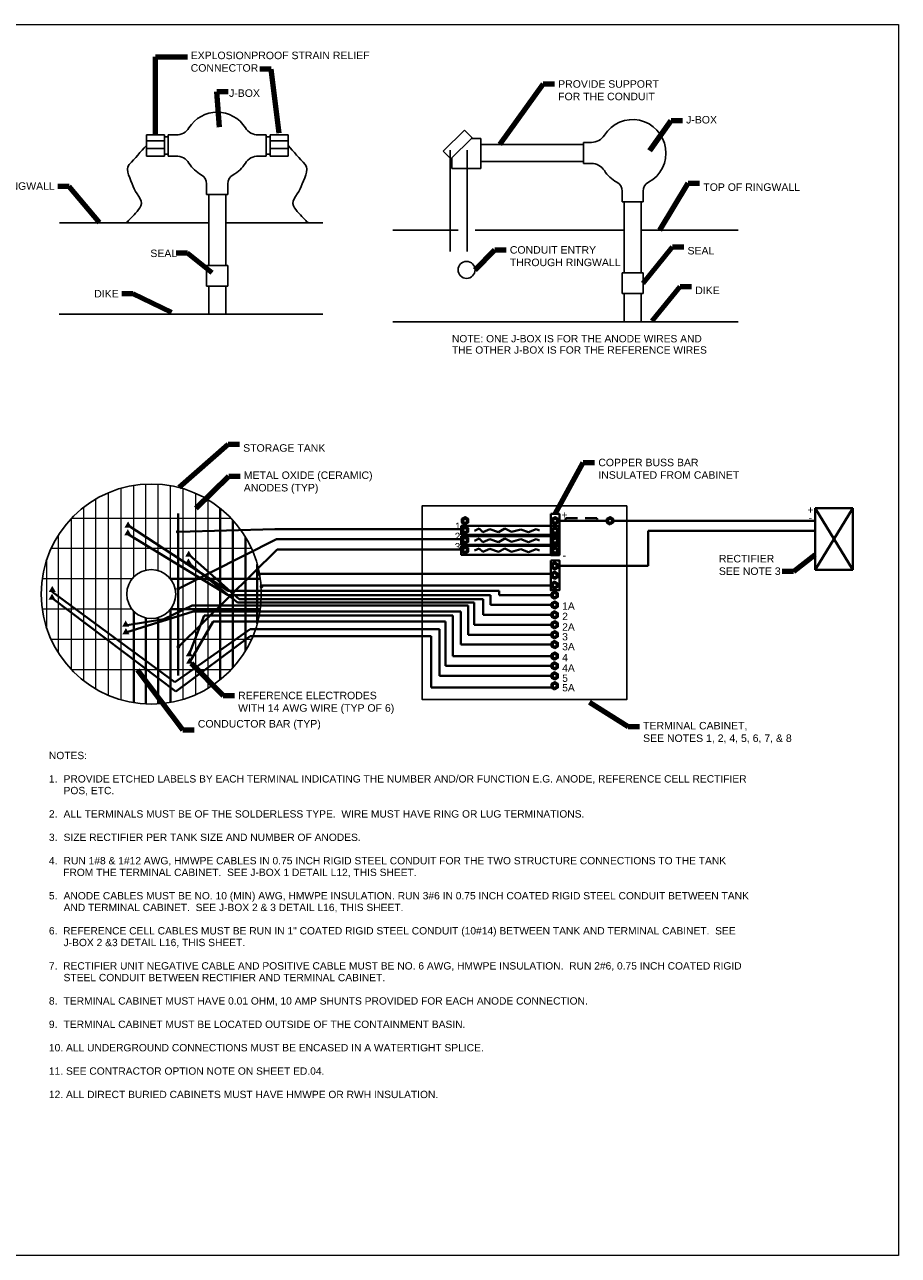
# Model space of a CAD drawing. Header units: inches. Extents: x -7468 to -7108, y 2086 to 2332.
# Tile 3 of 3: x -7283 to -7108, y 2086 to 2332. Entities that reach past the tile are written whole.
import ezdxf

# ---------------------------------------------------------------- set-up
doc = ezdxf.new("R2010")
doc.units = ezdxf.units.IN
doc.header["$MEASUREMENT"] = 0
for name, color, linetype, lineweight in [('E-CATH-ANOD', 42, 'Continuous', 40), ('E-CATH-CURR', 42, 'Continuous', 40), ('E-DETL-GRPH', 2, 'Continuous', 0), ('G-ANNO-NOTE', 4, 'Continuous', 30), ('G-ANNO-TEXT', 2, 'Continuous', 30), ('Level 42', 2, 'Continuous', 13), ('Level 46', 2, 'Continuous', 13)]:
    doc.layers.add(name, color=color, linetype=linetype, lineweight=lineweight)
doc.layers.add('G-ANNO-NPLT', color=1, linetype='Continuous', lineweight=0, plot=False)
doc.styles.add("AEC_AC_44Text-LeftTop_1_1'", font='arial.ttf', dxfattribs={"height": 1.5})
doc.styles.add('Style-ENGINEERING', font='ENGINEERING.shx')
doc.styles.add('Style-FANCY', font='FANCY.shx')
doc.dimstyles.new("AEC_AC_44_Notes_1_1'", dxfattribs={"dimtxt": 1.5, "dimasz": 2.25, "dimexe": 0.75, "dimexo": 0.75, "dimgap": 0.75, "dimtad": 1, "dimjust": 1, "dimdec": 3, "dimzin": 15, "dimdsep": 46, "dimlunit": 5, "dimtxsty": "AEC_AC_44Text-LeftTop_1_1'", "dimblk": 'NONE', "dimcen": 0.09, "dimclrd": 256, "dimclre": 256, "dimazin": 2, "dimtfac": 0.7, "dimtdec": 3, "dimtmove": 1, "dimatfit": 1, "dimfxl": 1, "dimfrac": 1, "dimtolj": 1, "dimtzin": 15, "dimlwd": 30, "dimlwe": 30, "dimarcsym": 0})

# ---------------------------------------------------------------- blocks, each defined once
blk = doc.blocks.new('_None')

msp = doc.modelspace()

# ---------------------------------------------------------------- hatches: boundary and pattern name
at = {"layer": 'E-CATH-ANOD'}
for points in [[(-7235.72596, 2222.47828, 1), (-7236.48142, 2222.47828, 1)], [(-7235.22774, 2219.98462, 1), (-7235.9832, 2219.98462, 1)]]:
    msp.add_hatch(color=256, dxfattribs=at).paths.add_polyline_path(points)
at = {"layer": 'E-CATH-CURR'}
for points in [[(-7251.9296, 2230.92435, 1), (-7252.68506, 2230.92435, 1)], [(-7251.87769, 2219.50343, 1), (-7252.63315, 2219.50343, 1)], [(-7251.8316, 2207.91451, 1), (-7252.58706, 2207.91451, 1)]]:
    msp.add_hatch(color=3, dxfattribs=at).paths.add_polyline_path(points)
at = {"layer": 'Level 46', "linetype": 'Continuous', "lineweight": 30}
for points in [[(-7262.28243, 2292.72455, 1), (-7262.74935, 2292.72455, 1)], [(-7226.61377, 2292.72455, 1), (-7226.14685, 2292.72455, 1)]]:
    msp.add_hatch(color=256, dxfattribs=at).paths.add_polyline_path(points)

# ---------------------------------------------------------------- linework, layer by layer
at = {"layer": 'E-CATH-ANOD'}
for p, q in [((-7124.98496, 2223.33514, -0.00997), (-7124.98496, 2235.63647, -0.00997)), ((-7124.98496, 2235.63647, -0.00997), (-7117.47585, 2235.63647, -0.00997)), ((-7117.47585, 2235.63647, -0.00997), (-7124.98496, 2223.33514, -0.00997)), ((-7124.98496, 2235.63647, -0.00997), (-7117.47585, 2223.33514, -0.00997)), ((-7117.47585, 2235.63647, -0.00997), (-7117.47585, 2223.33514, -0.00997)), ((-7158.37237, 2231.13266, -0.00997), (-7124.97782, 2231.13266, -0.00997)), ((-7158.37237, 2231.13266, -0.00997), (-7158.37237, 2224.09593, -0.00997)), ((-7176.376, 2224.09593, -0.00997), (-7158.37237, 2224.09593, -0.00997)), ((-7117.47585, 2223.33514, -0.00997), (-7124.98496, 2223.33514, -0.00997))]:
    msp.add_line(p, q, dxfattribs=at)
at = {"layer": 'E-CATH-ANOD', "elevation": -0.00997, "flags": 128}
for points in [[(-7177.00726, 2223.36931), (-7177.63838, 2223.73383), (-7177.63838, 2224.46249), (-7177.00726, 2224.82689), (-7176.376, 2224.46249), (-7176.376, 2223.73383), (-7177.00726, 2223.36931)], [(-7177.00726, 2221.49468), (-7177.63838, 2221.8592), (-7177.63838, 2222.58786), (-7177.00726, 2222.95226), (-7176.376, 2222.58786), (-7176.376, 2221.8592), (-7177.00726, 2221.49468)], [(-7177.00726, 2219.51409), (-7177.63838, 2219.87823), (-7177.63838, 2220.60702), (-7177.00726, 2220.97142), (-7176.376, 2220.60702), (-7176.376, 2219.87823), (-7177.00726, 2219.51409)]]:
    msp.add_lwpolyline(points, close=True, dxfattribs=at)
at = {"layer": 'E-CATH-ANOD'}
for centre in [(-7177.00719, 2224.0983, -0.00997), (-7177.00719, 2222.22366, -0.00997), (-7177.00719, 2220.2428, -0.00997)]:
    msp.add_circle(centre, 0.399, dxfattribs=at)
msp.add_3dface([(-7177.79699, 2225.1742, -0.00997), (-7176.09015, 2225.1742, -0.00997), (-7176.09015, 2219.24417, -0.00997), (-7177.79712, 2219.24417, -0.00997)], dxfattribs=at)
at = {"layer": 'E-CATH-CURR', "color": 5, "lineweight": 13}
for p, q in [((-7266.19402, 2198.23001, -0.00997), (-7266.19402, 2238.71406, -0.00997)), ((-7263.66225, 2197.33521, -0.00997), (-7263.66225, 2239.60886, -0.00997)), ((-7261.13023, 2221.881, -0.00997), (-7261.13023, 2240.17381, -0.00997)), ((-7258.71423, 2223.24321, -0.00997), (-7258.71423, 2240.42919, -0.00997)), ((-7256.21026, 2223.16187, -0.00997), (-7256.21026, 2240.4116, -0.00997)), ((-7253.78992, 2221.52693, -0.00997), (-7253.78992, 2240.12115, -0.00997)), ((-7251.25828, 2197.42688, -0.00997), (-7251.25828, 2239.51718, -0.00997)), ((-7268.68486, 2199.47747, -0.00997), (-7268.68486, 2237.4666, -0.00997)), ((-7248.72639, 2198.3649, -0.00997), (-7248.72639, 2238.57917, -0.00997)), ((-7246.23555, 2199.66209, -0.00997), (-7246.23555, 2237.28198, -0.00997)), ((-7271.09422, 2201.10373, -0.00997), (-7271.09422, 2235.84034, -0.00997)), ((-7273.58506, 2203.36226, -0.00997), (-7273.58506, 2233.5818, -0.00997)), ((-7276.15763, 2206.66005, -0.00997), (-7276.15763, 2230.28402, -0.00997)), ((-7278.50593, 2211.62133, -0.00997), (-7278.50593, 2225.32274, -0.00997))]:
    msp.add_line(p, q, dxfattribs=at)
at = {"layer": 'E-CATH-CURR', "color": 3}
for p, q in [((-7252.24067, 2234.59887, -0.00997), (-7252.24067, 2202.1681, -0.00997)), ((-7232.92238, 2231.4092, -0.00997), (-7252.22338, 2230.89818, -0.00997)), ((-7232.92238, 2231.4092, -0.00997), (-7195.6577, 2231.4092, -0.00997)), ((-7193.0705, 2231.11452, -0.00997), (-7192.13539, 2231.55457, -0.00997)), ((-7192.13539, 2231.55457, -0.00997), (-7191.39096, 2230.83771, -0.00997)), ((-7191.39096, 2230.83771, -0.00997), (-7189.96264, 2231.44456, -0.00997)), ((-7189.96264, 2231.44456, -0.00997), (-7188.22994, 2230.83949, -0.00997)), ((-7188.22994, 2230.83949, -0.00997), (-7186.96479, 2231.55457, -0.00997)), ((-7186.96479, 2231.55457, -0.00997), (-7185.67503, 2230.88489, -0.00997)), ((-7185.67503, 2230.88489, -0.00997), (-7183.80192, 2231.38955, -0.00997)), ((-7183.80192, 2231.38955, -0.00997), (-7182.26174, 2230.81198, -0.00997)), ((-7182.26174, 2230.81198, -0.00997), (-7180.72917, 2231.40943, -0.00997)), ((-7180.72917, 2231.40943, -0.00997), (-7180.08899, 2231.14202, -0.00997)), ((-7166.59876, 2233.11343, -0.00997), (-7176.30613, 2233.11343, -0.00997)), ((-7174.75573, 2233.6518, -0.00997), (-7172.46609, 2233.6518, -0.00997)), ((-7168.61992, 2233.6518, -0.00997), (-7170.9097, 2233.6518, -0.00997)), ((-7165.33654, 2233.1135, -0.00997), (-7124.99185, 2233.1135, -0.00997)), ((-7232.60758, 2229.42964, -0.00997), (-7252.25546, 2219.50325, -0.00997)), ((-7232.60758, 2229.42964, -0.00997), (-7195.6577, 2229.42964, -0.00997)), ((-7193.0705, 2229.13429, -0.00997), (-7192.13539, 2229.57434, -0.00997)), ((-7192.13539, 2229.57434, -0.00997), (-7191.39096, 2228.85748, -0.00997)), ((-7191.39096, 2228.85748, -0.00997), (-7189.96264, 2229.46433, -0.00997)), ((-7189.96264, 2229.46433, -0.00997), (-7188.22994, 2228.85926, -0.00997)), ((-7188.22994, 2228.85926, -0.00997), (-7186.96479, 2229.57434, -0.00997)), ((-7186.96479, 2229.57434, -0.00997), (-7185.67503, 2228.90466, -0.00997)), ((-7185.67503, 2228.90466, -0.00997), (-7183.80192, 2229.40932, -0.00997)), ((-7183.80192, 2229.40932, -0.00997), (-7182.26174, 2228.83175, -0.00997)), ((-7182.26174, 2228.83175, -0.00997), (-7180.72917, 2229.4292, -0.00997)), ((-7180.72917, 2229.4292, -0.00997), (-7180.08899, 2229.16179, -0.00997)), ((-7232.48059, 2227.36758, -0.00997), (-7252.20931, 2207.9144, -0.00997)), ((-7232.48059, 2227.36758, -0.00997), (-7195.60415, 2227.36758, -0.00997)), ((-7193.0705, 2227.15406, -0.00997), (-7192.13539, 2227.59411, -0.00997)), ((-7192.13539, 2227.59411, -0.00997), (-7191.39096, 2226.87725, -0.00997)), ((-7191.39096, 2226.87725, -0.00997), (-7189.96264, 2227.4841, -0.00997)), ((-7189.96264, 2227.4841, -0.00997), (-7188.22994, 2226.87902, -0.00997)), ((-7188.22994, 2226.87902, -0.00997), (-7186.96479, 2227.59411, -0.00997)), ((-7186.96479, 2227.59411, -0.00997), (-7185.67503, 2226.92443, -0.00997)), ((-7185.67503, 2226.92443, -0.00997), (-7183.80192, 2227.42909, -0.00997)), ((-7183.80192, 2227.42909, -0.00997), (-7182.26174, 2226.85152, -0.00997)), ((-7182.26174, 2226.85152, -0.00997), (-7180.72917, 2227.44897, -0.00997)), ((-7180.72917, 2227.44897, -0.00997), (-7180.08899, 2227.18156, -0.00997)), ((-7235.84022, 2221.49608, -0.00997), (-7253.76544, 2221.49608, -0.00997)), ((-7235.84022, 2215.44799, -0.00997), (-7253.76544, 2215.44799, -0.00997))]:
    msp.add_line(p, q, dxfattribs=at)
at = {"layer": 'E-CATH-CURR', "color": 5}
for p, q in [((-7243.82618, 2201.34993, -0.00997), (-7243.82618, 2235.59414, -0.00997)), ((-7262.29974, 2232.25124, -0.00997), (-7242.28719, 2219.11139, -0.00997)), ((-7241.33534, 2233.24571, -0.00997), (-7241.33534, 2203.69835, -0.00997)), ((-7242.27448, 2218.22765, -0.00997), (-7262.14461, 2230.3889, -0.00997)), ((-7238.76277, 2229.78039, -0.00997), (-7238.76277, 2207.16368, -0.00997)), ((-7250.03146, 2226.30669, -0.00997), (-7240.05975, 2217.44295, -0.00997)), ((-7250.5449, 2224.97801, -0.00997), (-7240.39214, 2216.77817, -0.00997)), ((-7236.44304, 2224.39097, -0.00997), (-7236.44304, 2212.5531, -0.00997)), ((-7242.28719, 2219.11139, -0.00997), (-7188.12576, 2219.11139, -0.00997)), ((-7188.12576, 2219.11139, -0.00997), (-7188.12576, 2218.26195, -0.00997)), ((-7277.39832, 2218.88661, -0.00997), (-7252.91217, 2200.87883, -0.00997)), ((-7277.39826, 2217.66454, -0.00997), (-7252.69058, 2198.99528, -0.00997)), ((-7189.85836, 2218.22749, -0.00997), (-7242.27451, 2218.22749, -0.00997)), ((-7240.39214, 2216.77817, -0.00997), (-7193.13731, 2216.77817, -0.00997)), ((-7240.05975, 2217.44295, -0.00997), (-7191.30916, 2217.44295, -0.00997)), ((-7193.13731, 2216.77817, -0.00997), (-7193.13731, 2212.31876, -0.00997)), ((-7191.30916, 2217.44295, -0.00997), (-7191.30916, 2214.29998, -0.00997)), ((-7189.85834, 2218.22765, -0.00997), (-7189.85834, 2216.28104, -0.00997)), ((-7177.63836, 2218.26195, -0.00997), (-7188.12576, 2218.26195, -0.00997)), ((-7262.46984, 2210.81852, -0.00997), (-7249.27144, 2214.9983, -0.00997)), ((-7261.13023, 2196.77026, -0.00997), (-7261.13023, 2215.06307, -0.00997)), ((-7255.11177, 2213.47263, -0.00997), (-7249.43909, 2216.16546, -0.00997)), ((-7253.78992, 2196.82292, -0.00997), (-7253.78992, 2215.41713, -0.00997)), ((-7247.02745, 2214.16279, -0.00997), (-7249.95243, 2206.5861, -0.00997)), ((-7194.30068, 2216.1653, -0.00997), (-7249.43911, 2216.1653, -0.00997)), ((-7249.27144, 2214.9983, -0.00997), (-7195.79643, 2214.9983, -0.00997)), ((-7197.34759, 2214.16279, -0.00997), (-7247.02745, 2214.16279, -0.00997)), ((-7197.34759, 2214.16279, -0.00997), (-7197.34759, 2206.07767, -0.00997)), ((-7195.79643, 2214.9983, -0.00997), (-7195.79643, 2208.35695, -0.00997)), ((-7194.30068, 2216.1653, -0.00997), (-7194.30068, 2210.33785, -0.00997)), ((-7177.63838, 2214.29998, -0.00997), (-7191.30916, 2214.29998, -0.00997)), ((-7177.63836, 2216.28104, -0.00997), (-7189.85834, 2216.28104, -0.00997)), ((-7262.40317, 2212.23107, -0.00997), (-7255.11177, 2213.47263, -0.00997)), ((-7258.71423, 2196.51488, -0.00997), (-7258.71423, 2213.70086, -0.00997)), ((-7256.21026, 2196.53247, -0.00997), (-7256.21026, 2213.7822, -0.00997)), ((-7249.88886, 2204.9369, -0.00997), (-7245.28649, 2213.00704, -0.00997)), ((-7245.28649, 2213.00704, -0.00997), (-7198.84334, 2213.00704, -0.00997)), ((-7198.84334, 2213.00704, -0.00997), (-7198.84334, 2204.09645, -0.00997)), ((-7177.63838, 2212.31876, -0.00997), (-7193.13731, 2212.31876, -0.00997)), ((-7252.91217, 2200.87883, -0.00997), (-7237.84381, 2211.45992, -0.00997)), ((-7252.69058, 2198.99528, -0.00997), (-7237.84381, 2210.01956, -0.00997)), ((-7237.84381, 2211.45992, -0.00997), (-7200.00671, 2211.45992, -0.00997)), ((-7237.84381, 2210.01956, -0.00997), (-7201.72406, 2210.01956, -0.00997)), ((-7201.72406, 2210.01956, -0.00997), (-7201.72406, 2199.77012, -0.00997)), ((-7200.00671, 2211.45992, -0.00997), (-7200.00671, 2202.11554, -0.00997)), ((-7177.63838, 2210.33785, -0.00997), (-7194.30068, 2210.33785, -0.00997)), ((-7177.63838, 2208.35695, -0.00997), (-7195.79643, 2208.35695, -0.00997)), ((-7177.63838, 2206.07767, -0.00997), (-7197.34759, 2206.07767, -0.00997)), ((-7177.63838, 2202.11554, -0.00997), (-7200.00671, 2202.11554, -0.00997)), ((-7177.63838, 2204.09645, -0.00997), (-7198.84334, 2204.09645, -0.00997)), ((-7177.63838, 2199.77012, -0.00997), (-7201.72406, 2199.77012, -0.00997))]:
    msp.add_line(p, q, dxfattribs=at)
at = {"layer": 'E-CATH-CURR', "color": 3, "lineweight": 13}
for p, q in [((-7241.65626, 2233.592, -0.00997), (-7273.5755, 2233.592, -0.00997)), ((-7237.59041, 2227.54417, -0.00997), (-7277.64135, 2227.54417, -0.00997)), ((-7265.00903, 2221.49608, -0.00997), (-7279.39154, 2221.49608, -0.00997)), ((-7261.46644, 2221.49608, -0.00997), (-7279.39154, 2221.49608, -0.00997)), ((-7261.46644, 2215.44799, -0.00997), (-7279.39154, 2215.44799, -0.00997)), ((-7237.59041, 2209.40015, -0.00997), (-7277.64135, 2209.40015, -0.00997)), ((-7241.65613, 2203.35219, -0.00997), (-7273.57563, 2203.35219, -0.00997))]:
    msp.add_line(p, q, dxfattribs=at)
at = {"layer": 'E-CATH-CURR'}
for p, q in [((-7177.69869, 2222.47821, -0.00997), (-7236.05901, 2222.47821, -0.00997)), ((-7177.75224, 2220.15236, -0.00997), (-7235.69334, 2220.15236, -0.00997))]:
    msp.add_line(p, q, dxfattribs=at)
at = {"layer": 'E-CATH-CURR', "color": 3, "elevation": -0.00997, "flags": 128}
for points in [[(-7194.91399, 2232.38483), (-7195.54499, 2232.74897), (-7195.54499, 2233.47776), (-7194.91399, 2233.84216), (-7194.28261, 2233.47776), (-7194.28261, 2232.74897), (-7194.91399, 2232.38483)], [(-7176.93726, 2232.38471), (-7177.56838, 2232.7491), (-7177.56838, 2233.47776), (-7176.93726, 2233.84229), (-7176.30613, 2233.47776), (-7176.30613, 2232.7491), (-7176.93726, 2232.38471)], [(-7165.96767, 2232.38445), (-7166.59879, 2232.74885), (-7166.59879, 2233.47751), (-7165.96767, 2233.84203), (-7165.33654, 2233.47751), (-7165.33654, 2232.74885), (-7165.96767, 2232.38445)], [(-7194.91399, 2230.51403), (-7195.54499, 2230.87842), (-7195.54499, 2231.60721), (-7194.91399, 2231.97161), (-7194.28261, 2231.60721), (-7194.28261, 2230.87842), (-7194.91399, 2230.51403)], [(-7176.93726, 2230.40374), (-7177.56838, 2230.76826), (-7177.56838, 2231.49692), (-7176.93726, 2231.86132), (-7176.30613, 2231.49692), (-7176.30613, 2230.76826), (-7176.93726, 2230.40374)], [(-7194.91399, 2228.53319), (-7195.54499, 2228.89758), (-7195.54499, 2229.62624), (-7194.91399, 2229.99064), (-7194.28261, 2229.62624), (-7194.28261, 2228.89758), (-7194.91399, 2228.53319)], [(-7176.93726, 2228.42315), (-7177.56838, 2228.78729), (-7177.56838, 2229.51608), (-7176.93726, 2229.88048), (-7176.30613, 2229.51608), (-7176.30613, 2228.78729), (-7176.93726, 2228.42315)], [(-7194.91399, 2226.55247), (-7195.54499, 2226.91661), (-7195.54499, 2227.64553), (-7194.91399, 2228.0098), (-7194.28261, 2227.64553), (-7194.28261, 2226.91661), (-7194.91399, 2226.55247)], [(-7176.93726, 2226.44219), (-7177.56838, 2226.80645), (-7177.56838, 2227.53524), (-7176.93726, 2227.89964), (-7176.30613, 2227.53524), (-7176.30613, 2226.80645), (-7176.93726, 2226.44219)]]:
    msp.add_lwpolyline(points, close=True, dxfattribs=at)
at = {"layer": 'E-CATH-CURR', "color": 5, "elevation": -0.00997, "flags": 128}
for points in [[(-7177.00726, 2217.53312), (-7177.63838, 2217.89739), (-7177.63838, 2218.62618), (-7177.00726, 2218.99058), (-7176.376, 2218.62618), (-7176.376, 2217.89739), (-7177.00726, 2217.53312)], [(-7177.00726, 2215.55203), (-7177.63838, 2215.91655), (-7177.63838, 2216.64521), (-7177.00726, 2217.00974), (-7176.376, 2216.64521), (-7176.376, 2215.91655), (-7177.00726, 2215.55203)], [(-7177.00726, 2213.57106), (-7177.63838, 2213.93546), (-7177.63838, 2214.6645), (-7177.00726, 2215.02877), (-7176.376, 2214.6645), (-7176.376, 2213.93546), (-7177.00726, 2213.57106)], [(-7177.00726, 2211.59009), (-7177.63838, 2211.95436), (-7177.63838, 2212.68315), (-7177.00726, 2213.04755), (-7176.376, 2212.68315), (-7176.376, 2211.95436), (-7177.00726, 2211.59009)], [(-7177.00726, 2209.609), (-7177.63838, 2209.97352), (-7177.63838, 2210.70218), (-7177.00726, 2211.06671), (-7176.376, 2210.70218), (-7176.376, 2209.97352), (-7177.00726, 2209.609)], [(-7177.00726, 2207.62803), (-7177.63838, 2207.99243), (-7177.63838, 2208.72147), (-7177.00726, 2209.08574), (-7176.376, 2208.72147), (-7176.376, 2207.99243), (-7177.00726, 2207.62803)], [(-7177.00726, 2205.34875), (-7177.63838, 2205.71315), (-7177.63838, 2206.44219), (-7177.00726, 2206.80646), (-7176.376, 2206.44219), (-7176.376, 2205.71315), (-7177.00726, 2205.34875)], [(-7177.00726, 2203.36778), (-7177.63838, 2203.73205), (-7177.63838, 2204.46084), (-7177.00726, 2204.82524), (-7176.376, 2204.46084), (-7176.376, 2203.73205), (-7177.00726, 2203.36778)], [(-7177.00726, 2201.38669), (-7177.63838, 2201.75121), (-7177.63838, 2202.47987), (-7177.00726, 2202.8444), (-7176.376, 2202.47987), (-7176.376, 2201.75121), (-7177.00726, 2201.38669)], [(-7177.00726, 2199.40572), (-7177.63838, 2199.77012), (-7177.63838, 2200.49916), (-7177.00726, 2200.86343), (-7176.376, 2200.49916), (-7176.376, 2199.77012), (-7177.00726, 2199.40572)]]:
    msp.add_lwpolyline(points, close=True, dxfattribs=at)
at = {"layer": 'E-CATH-CURR', "color": 3}
for centre in [(-7194.91384, 2231.24293, -0.00997), (-7194.91378, 2233.09171, -0.00997), (-7176.93732, 2233.11359, -0.00997), (-7176.93732, 2231.13273, -0.00997), (-7165.96773, 2233.11337, -0.00997), (-7194.91384, 2229.26207, -0.00997), (-7176.93732, 2229.15186, -0.00997), (-7194.91384, 2227.2812, -0.00997), (-7176.93732, 2227.171, -0.00997)]:
    msp.add_circle(centre, 0.399, dxfattribs=at)
at = {"layer": 'E-CATH-CURR', "color": 5}
for centre in [(-7177.00719, 2218.26194, -0.00997), (-7177.00719, 2216.28107, -0.00997), (-7177.00719, 2214.30021, -0.00997), (-7177.00719, 2212.31891, -0.00997), (-7177.00719, 2210.33804, -0.00997), (-7177.00719, 2208.35718, -0.00997), (-7177.00719, 2206.0779, -0.00997), (-7177.00719, 2204.09659, -0.00997), (-7177.00719, 2202.11573, -0.00997), (-7177.00719, 2200.13487, -0.00997)]:
    msp.add_circle(centre, 0.399, dxfattribs=at)
at = {"layer": 'E-CATH-CURR', "color": 3, "extrusion": (0, 0, -1)}
for centre, start, end in [((7174.47305, 2233.35431, 0.00997), 325.04165, 46.4797472), ((7168.90258, 2233.35431, 0.00997), 133.5202528, 214.95835)]:
    msp.add_arc(centre, 0.41047, start, end, dxfattribs=at)
at = {"layer": 'E-CATH-CURR', "color": 5}
for points in [[(-7262.30195, 2231.43241, -0.00997), (-7261.60032, 2230.21695, -0.00997), (-7263.00371, 2230.21695, -0.00997)], [(-7262.25019, 2232.98434, -0.00997), (-7261.54855, 2231.76888, -0.00997), (-7262.95195, 2231.76888, -0.00997)], [(-7250.14225, 2227.13767, -0.00997), (-7249.44062, 2225.92221, -0.00997), (-7250.84401, 2225.92221, -0.00997)], [(-7250.19402, 2225.58574, -0.00997), (-7249.49239, 2224.37028, -0.00997), (-7250.89578, 2224.37028, -0.00997)], [(-7277.39826, 2220.10207, -0.00997), (-7276.69663, 2218.88661, -0.00997), (-7278.10002, 2218.88661, -0.00997)], [(-7277.45003, 2218.55014, -0.00997), (-7276.74839, 2217.33468, -0.00997), (-7278.15179, 2217.33468, -0.00997)], [(-7262.73571, 2213.17505, -0.00997), (-7262.03407, 2211.95959, -0.00997), (-7263.43747, 2211.95959, -0.00997)], [(-7262.68828, 2211.65588, -0.00997), (-7261.98664, 2210.44043, -0.00997), (-7263.39004, 2210.44043, -0.00997)], [(-7250.03046, 2207.21111, -0.00997), (-7249.32883, 2205.99565, -0.00997), (-7250.73222, 2205.99565, -0.00997)], [(-7249.97869, 2205.74154, -0.00997), (-7249.27706, 2204.52608, -0.00997), (-7250.68045, 2204.52608, -0.00997)]]:
    msp.add_solid(points, dxfattribs=at)
at = {"layer": 'E-CATH-CURR', "color": 3}
for points in [[(-7177.79699, 2234.49509, -0.00997), (-7176.09015, 2234.49509, -0.00997), (-7176.09015, 2226.26471, -0.00997), (-7177.79699, 2226.26471, -0.00997)], [(-7195.6886, 2232.08125, -0.00997), (-7176.12904, 2232.08125, -0.00997), (-7176.12904, 2230.32274, -0.00997), (-7195.6886, 2230.32274, -0.00997)], [(-7195.6886, 2230.0677, -0.00997), (-7176.12904, 2230.0677, -0.00997), (-7176.12904, 2228.30919, -0.00997), (-7195.6886, 2228.30919, -0.00997)], [(-7195.6886, 2228.08747, -0.00997), (-7176.12904, 2228.08747, -0.00997), (-7176.12904, 2226.32896, -0.00997), (-7195.6886, 2226.32896, -0.00997)]]:
    msp.add_3dface(points, dxfattribs=at)
at = {"layer": 'E-DETL-GRPH', "lineweight": 30}
for centre, radius in [((-7257.61589, 2218.47219, -0.00997), 21.98458), ((-7257.61591, 2218.47219, -0.00997), 4.896)]:
    msp.add_circle(centre, radius, dxfattribs=at)
at = {"layer": 'G-ANNO-NPLT'}
msp.add_3dface([(-7468.35877, 2332.28385), (-7108.35877, 2332.28385), (-7108.35877, 2086.28385), (-7468.35877, 2086.28385)], dxfattribs=at)
at = {"layer": 'Level 42', "color": 5, "linetype": 'Continuous', "lineweight": 30}
msp.add_3dface([(-7162.60945, 2236.12148, -0.00997), (-7203.49681, 2236.12148, -0.00997), (-7203.49681, 2197.38873, -0.00997), (-7162.60945, 2197.38873, -0.00997)], dxfattribs=at)
at = {"layer": 'Level 46', "linetype": 'Continuous', "lineweight": 30}
for p, q in [((-7258.59365, 2306.01375, -0.00997), (-7258.59365, 2310.22411, -0.00997)), ((-7254.99993, 2310.22411, -0.00997), (-7258.59365, 2310.22411, -0.00997)), ((-7254.99993, 2306.01375, -0.00997), (-7254.99993, 2310.22411, -0.00997)), ((-7254.25125, 2306.01375, -0.00997), (-7254.25125, 2310.22411, -0.00997)), ((-7254.25125, 2310.22411, -0.00997), (-7252.67826, 2310.22411, -0.00997)), ((-7234.64495, 2310.22411, -0.00997), (-7236.21794, 2310.22411, -0.00997)), ((-7234.64495, 2306.01375, -0.00997), (-7234.64495, 2310.22411, -0.00997)), ((-7233.89627, 2306.01375, -0.00997), (-7233.89627, 2310.22411, -0.00997)), ((-7233.89627, 2310.22411, -0.00997), (-7230.30254, 2310.22411, -0.00997)), ((-7230.30254, 2306.01375, -0.00997), (-7230.30254, 2310.22411, -0.00997)), ((-7195.04989, 2311.18519, -0.00997), (-7199.27009, 2306.96499, -0.00997)), ((-7195.04989, 2311.18519, -0.00997), (-7193.5278, 2309.6631, -0.00997)), ((-7254.99993, 2309.06859, -0.00997), (-7258.59365, 2309.06859, -0.00997)), ((-7254.99993, 2307.5279, -0.00997), (-7258.59365, 2307.5279, -0.00997)), ((-7254.25125, 2309.82335, -0.00997), (-7254.99993, 2309.82335, -0.00997)), ((-7234.64495, 2309.82335, -0.00997), (-7233.89627, 2309.82335, -0.00997)), ((-7233.89627, 2309.06859, -0.00997), (-7230.30254, 2309.06859, -0.00997)), ((-7233.89627, 2307.5279, -0.00997), (-7230.30254, 2307.5279, -0.00997)), ((-7193.5278, 2309.6631, -0.00997), (-7197.748, 2305.4429, -0.00997)), ((-7191.76672, 2309.49786, -0.00997), (-7193.69304, 2309.49786, -0.00997)), ((-7191.76672, 2303.52959, -0.00997), (-7191.76672, 2309.49786, -0.00997)), ((-7191.76672, 2308.34371, -0.00997), (-7171.24717, 2308.34371, -0.00997)), ((-7171.24717, 2304.53411, -0.00997), (-7171.24717, 2308.74447, -0.00997)), ((-7171.24717, 2308.74447, -0.00997), (-7169.67418, 2308.74447, -0.00997)), ((-7254.99993, 2306.01375, -0.00997), (-7258.59365, 2306.01375, -0.00997)), ((-7254.25125, 2306.41451, -0.00997), (-7254.99993, 2306.41451, -0.00997)), ((-7254.25125, 2306.01375, -0.00997), (-7252.67826, 2306.01375, -0.00997)), ((-7234.64495, 2306.01375, -0.00997), (-7236.21794, 2306.01375, -0.00997)), ((-7234.64495, 2306.41451, -0.00997), (-7233.89627, 2306.41451, -0.00997)), ((-7233.89627, 2306.01375, -0.00997), (-7230.30254, 2306.01375, -0.00997)), ((-7199.27009, 2306.96499, -0.00997), (-7197.748, 2305.4429, -0.00997)), ((-7197.9077, 2286.94267, -0.00997), (-7197.9077, 2307.21084, -0.00997)), ((-7197.58275, 2303.52959, -0.00997), (-7197.58275, 2305.60814, -0.00997)), ((-7194.49886, 2286.94267, -0.00997), (-7194.49886, 2307.21084, -0.00997)), ((-7191.76672, 2303.52959, -0.00997), (-7197.58275, 2303.52959, -0.00997)), ((-7191.76672, 2304.93487, -0.00997), (-7171.24717, 2304.93487, -0.00997)), ((-7171.24717, 2304.53411, -0.00997), (-7169.67418, 2304.53411, -0.00997)), ((-7246.55328, 2298.31578, -0.00997), (-7246.55328, 2300.47364, -0.00997)), ((-7242.34292, 2298.31578, -0.00997), (-7242.34292, 2300.47364, -0.00997)), ((-7242.34292, 2298.31578, -0.00997), (-7246.55328, 2298.31578, -0.00997)), ((-7246.15252, 2298.31578, -0.00997), (-7246.15252, 2284.14474, -0.00997)), ((-7242.74368, 2298.31578, -0.00997), (-7242.74368, 2284.14474, -0.00997)), ((-7163.5492, 2296.83614, -0.00997), (-7163.5492, 2298.994, -0.00997)), ((-7159.33884, 2296.83614, -0.00997), (-7159.33884, 2298.994, -0.00997)), ((-7159.33884, 2296.83614, -0.00997), (-7163.5492, 2296.83614, -0.00997)), ((-7163.14844, 2296.83614, -0.00997), (-7163.14844, 2282.6651, -0.00997)), ((-7159.7396, 2296.83614, -0.00997), (-7159.7396, 2282.6651, -0.00997)), ((-7275.9247, 2292.68588, -0.00997), (-7246.15252, 2292.68588, -0.00997)), ((-7242.74368, 2292.68588, -0.00997), (-7223.33833, 2292.68588, -0.00997)), ((-7209.37011, 2291.20624, -0.00997), (-7196.32946, 2291.20624, -0.00997)), ((-7192.92062, 2291.20624, -0.00997), (-7163.14844, 2291.20624, -0.00997)), ((-7159.7396, 2291.20624, -0.00997), (-7140.33425, 2291.20624, -0.00997)), ((-7246.55328, 2280.01094, -0.00997), (-7246.55328, 2284.14474, -0.00997)), ((-7242.34292, 2284.14474, -0.00997), (-7246.55328, 2284.14474, -0.00997)), ((-7242.34292, 2280.01094, -0.00997), (-7242.34292, 2284.14474, -0.00997)), ((-7163.5492, 2278.5313, -0.00997), (-7163.5492, 2282.6651, -0.00997)), ((-7159.33884, 2282.6651, -0.00997), (-7163.5492, 2282.6651, -0.00997)), ((-7159.33884, 2278.5313, -0.00997), (-7159.33884, 2282.6651, -0.00997)), ((-7242.34292, 2280.01094, -0.00997), (-7246.55328, 2280.01094, -0.00997)), ((-7246.15252, 2280.01094, -0.00997), (-7246.15252, 2274.38105, -0.00997)), ((-7242.74368, 2280.01094, -0.00997), (-7242.74368, 2274.38105, -0.00997)), ((-7159.33884, 2278.5313, -0.00997), (-7163.5492, 2278.5313, -0.00997)), ((-7163.14844, 2278.5313, -0.00997), (-7163.14844, 2272.90141, -0.00997)), ((-7159.7396, 2278.5313, -0.00997), (-7159.7396, 2272.90141, -0.00997)), ((-7276.00479, 2274.38105, -0.00997), (-7223.33833, 2274.38105, -0.00997)), ((-7209.37011, 2272.90141, -0.00997), (-7140.33425, 2272.90141, -0.00997))]:
    msp.add_line(p, q, dxfattribs=at)
msp.add_circle((-7194.62504, 2283.26142, -0.00997), 1.70442, dxfattribs=at)
for centre, radius, start, end in [((-7244.4481, 2308.11893, -0.00997), 6.65672, 32.1120339, 147.8879661), ((-7161.44402, 2306.63929, -0.00997), 6.65672, 298.4659978, 147.8879661), ((-7236.21794, 2313.28411, -0.00997), 3.06, 212.1120339, 270), ((-7252.67826, 2302.95375, -0.00997), 3.06, 32.1120339, 90), ((-7244.4481, 2308.11893, -0.00997), 6.65672, 212.1120339, 241.5340021), ((-7244.4481, 2308.11893, -0.00997), 6.65672, 298.4659978, 327.8879661), ((-7169.67418, 2301.47411, -0.00997), 3.06, 32.1120339, 90), ((-7161.44402, 2306.63929, -0.00997), 6.65672, 212.1120339, 241.5340021), ((-7240.30292, 2300.47364, -0.00997), 2.04, 118.4659978, 180), ((-7157.29884, 2298.994, -0.00997), 2.04, 118.4659978, 180)]:
    msp.add_arc(centre, radius, start, end, dxfattribs=at)
at = {"layer": 'Level 46', "linetype": 'Continuous', "lineweight": 30, "extrusion": (0, 0, -1)}
for centre, radius, start, end in [((7252.67826, 2313.28411, 0.00997), 3.06, 212.1120339, 270), ((7169.67418, 2311.80447, 0.00997), 3.06, 212.1120339, 270), ((7236.21794, 2302.95375, 0.00997), 3.06, 32.1120339, 90), ((7248.59328, 2300.47364, 0.00997), 2.04, 118.4659979, 180), ((7165.5892, 2298.994, 0.00997), 2.04, 118.4659979, 180)]:
    msp.add_arc(centre, radius, start, end, dxfattribs=at)
at = {"layer": 'Level 46', "linetype": 'Continuous', "lineweight": 30}
for points in [[(-7258.59365, 2308.11893, -0.00997), (-7259.73515, 2306.84971, -0.00997), (-7260.87664, 2305.5805, -0.00997), (-7262.01814, 2304.31128, -0.00997), (-7263.00874, 2303.20984, -0.00997), (-7261.63691, 2301.34275, -0.00997), (-7261.24606, 2299.93473, -0.00997), (-7260.88029, 2298.61706, -0.00997), (-7259.0904, 2297.23598, -0.00997), (-7259.70192, 2296.07306, -0.00997), (-7260.23985, 2295.05009, -0.00997), (-7261.18912, 2294.13555, -0.00997), (-7262.01814, 2293.24118, -0.00997), (-7262.18971, 2293.05608, -0.00997), (-7262.36128, 2292.87098, -0.00997), (-7262.53285, 2292.68588, -0.00997)], [(-7230.30254, 2308.11893, -0.00997), (-7229.16105, 2306.84971, -0.00997), (-7228.01956, 2305.5805, -0.00997), (-7226.87806, 2304.31128, -0.00997), (-7225.88746, 2303.20984, -0.00997), (-7227.25928, 2301.34275, -0.00997), (-7227.65013, 2299.93473, -0.00997), (-7228.0159, 2298.61706, -0.00997), (-7229.80579, 2297.23598, -0.00997), (-7229.19428, 2296.07306, -0.00997), (-7228.65635, 2295.05009, -0.00997), (-7227.70707, 2294.13555, -0.00997), (-7226.87806, 2293.24118, -0.00997), (-7226.70649, 2293.05608, -0.00997), (-7226.53492, 2292.87098, -0.00997), (-7226.36335, 2292.68588, -0.00997)]]:
    msp.add_open_spline(points, degree=3, knots=[0, 0, 0, 0, 0.28231127, 0.28231127, 0.28231127, 0.527305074, 0.527305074, 0.527305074, 0.756577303, 0.756577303, 0.756577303, 0.958259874, 0.958259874, 0.958259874, 1, 1, 1, 1], dxfattribs=at)

# ---------------------------------------------------------------- texts
at = {"layer": 'G-ANNO-NOTE', "char_height": 1.5, "style": "AEC_AC_44Text-LeftTop_1_1'"}
for s, insert, attachment_point in [('EXPLOSIONPROOF STRAIN RELIEF \\PCONNECTOR', (-7249.74521, 2322.85628), 7), ('J-BOX', (-7242.08266, 2318.58146), 4), ('J-BOX', (-7150.76447, 2313.26372), 4), ('TOP OF RINGWALL', (-7296.21949, 2299.24492), 7), ('TOP OF RINGWALL', (-7147.33041, 2299.79251), 4), ('SEAL', (-7257.80505, 2285.79985), 7), ('DIKE', (-7269.02534, 2277.74914), 7), ('DIKE', (-7148.94416, 2279.16593), 4), ('STORAGE TANK', (-7239.26144, 2247.65668), 4), ('COPPER BUSS BAR\\PINSULATED FROM CABINET', (-7168.30931, 2241.49143, -0.00997), 7), ('RECTIFIER\\PSEE NOTE 3', (-7144.21441, 2226.29302), 1), ('CONDUCTOR BAR (TYP)', (-7248.31363, 2192.31396), 4), ('TERMINAL CABINET,\\PSEE NOTES 1, 2, 4, 5, 6, 7, & 8', (-7159.36128, 2192.90801), 1)]:
    msp.add_mtext(s, dxfattribs=dict(at, insert=insert, attachment_point=attachment_point))
at = {"layer": 'G-ANNO-NOTE', "lineweight": 13, "insert": (-7176.32864, 2317.14763), "char_height": 1.5, "width": 23.7803641, "attachment_point": 7, "style": "AEC_AC_44Text-LeftTop_1_1'"}
msp.add_mtext('PROVIDE SUPPORT FOR THE CONDUIT', dxfattribs=at)
at = {"layer": 'G-ANNO-NOTE', "char_height": 1.5, "style": "AEC_AC_44Text-LeftTop_1_1'"}
for s, insert, width, attachment_point in [('CONDUIT ENTRY THROUGH RINGWALL', (-7185.98303, 2283.98942, -0.00997), 23.9585204, 7), ('METAL OXIDE (CERAMIC) ANODES (TYP)', (-7239.13603, 2238.52308), 25.7641099, 7), ('REFERENCE ELECTRODES WITH 14 AWG WIRE (TYP OF 6)', (-7240.27252, 2198.94762, -0.00997), 32.5897511, 1)]:
    msp.add_mtext(s, dxfattribs=dict(at, insert=insert, width=width, attachment_point=attachment_point))
at = {"layer": 'G-ANNO-NOTE', "lineweight": 13, "insert": (-7150.48408, 2287.08575, -0.00997), "char_height": 1.5, "attachment_point": 4, "style": "AEC_AC_44Text-LeftTop_1_1'"}
msp.add_mtext('SEAL', dxfattribs=at)
at = {"layer": 'G-ANNO-NOTE', "lineweight": 0, "insert": (-7175.68796, 2233.53943, -0.00997), "char_height": 1.4651578, "attachment_point": 7, "line_spacing_factor": 0.795425, "style": 'Style-FANCY'}
msp.add_mtext('\\fArial|b0|i0|c00|p39;+', dxfattribs=at)
at = {"layer": 'G-ANNO-NOTE', "char_height": 1.4651578, "attachment_point": 7}
for s, insert, line_spacing_factor, style in [('\\fArial|b0|i0|c00|p39;+', (-7126.51451, 2234.55901, 0.01366), 0.798619, 'Style-FANCY'), ('\\fArial|b0|i0|c00|p39;1', (-7196.94147, 2231.27347, -0.00997), 0.795425, 'Style-ENGINEERING'), ('\\fArial|b0|i0|c00|p39;-', (-7126.30221, 2233.03997, 0.01366), 0.798619, 'Style-FANCY'), ('\\fArial|b0|i0|c00|p39;2', (-7197.00966, 2229.25184, -0.00997), 0.795425, 'Style-ENGINEERING'), ('\\fArial|b0|i0|c00|p39;3', (-7197.01094, 2227.1663, -0.00997), 0.795425, 'Style-ENGINEERING'), ('\\fArial|b0|i0|c00|p39;-', (-7175.44505, 2225.45863, 0.01366), 0.795425, 'Style-FANCY'), ('\\fArial|b0|i0|c00|p39;1A', (-7175.52061, 2215.33837), 0.792243, 'Style-ENGINEERING'), ('\\fArial|b0|i0|c00|p39;2', (-7175.52061, 2213.26764), 0.792243, 'Style-ENGINEERING'), ('\\fArial|b0|i0|c00|p39;2A', (-7175.52061, 2211.15646), 0.792243, 'Style-ENGINEERING'), ('\\fArial|b0|i0|c00|p39;3', (-7175.52061, 2209.18534), 0.792243, 'Style-ENGINEERING'), ('\\fArial|b0|i0|c00|p39;3A', (-7175.52061, 2207.20862), 0.792243, 'Style-ENGINEERING'), ('\\fArial|b0|i0|c00|p39;4', (-7175.52061, 2205.05091), 0.792243, 'Style-ENGINEERING'), ('\\fArial|b0|i0|c00|p39;4A', (-7175.52061, 2202.96925), 0.792243, 'Style-ENGINEERING'), ('\\fArial|b0|i0|c00|p39;5', (-7175.52061, 2200.89903), 0.792243, 'Style-ENGINEERING'), ('\\fArial|b0|i0|c00|p39;5A', (-7175.52061, 2198.99189), 0.792243, 'Style-ENGINEERING')]:
    msp.add_mtext(s, dxfattribs=dict(at, insert=insert, line_spacing_factor=line_spacing_factor, style=style))
at = {"layer": 'G-ANNO-TEXT', "insert": (-7197.54853, 2270.24236, -0.00997), "char_height": 1.46515783, "width": 52.1995948, "attachment_point": 1, "line_spacing_factor": 0.926294, "style": 'Style-FANCY'}
msp.add_mtext('\\fArial|b0|i0|c00|p39;NOTE: ONE J-BOX IS FOR THE ANODE WIRES AND THE OTHER J-BOX IS FOR THE REFERENCE WIRES', dxfattribs=at)
at = {"layer": 'G-ANNO-TEXT', "lineweight": 0, "insert": (-7278.06923, 2186.93516, -0.00997), "char_height": 1.46515783, "width": 139.8103324, "attachment_point": 1, "line_spacing_factor": 0.956473, "style": 'Style-FANCY'}
msp.add_mtext('{\\fArial|b0|i0|c0|p39;NOTES:\\P\\pi-4.39547,l4.39547;\\P\\pi-2.93032,l2.93032,t2.93032;1. ^IPROVIDE ETCHED LABELS BY EACH TERMINAL INDICATING THE NUMBER AND/OR FUNCTION E.G. ANODE, REFERENCE CELL RECTIFIER  POS, ETC.\\P\\pi-5.86063,l5.86063,tz;\\P\\pi-8.79095,l8.79095,t2.93032;2. ^IALL TERMINALS MUST BE OF THE SOLDERLESS TYPE.  WIRE MUST HAVE RING OR LUG TERMINATIONS.\\P\\P3. ^ISIZE RECTIFIER PER TANK SIZE AND NUMBER OF ANODES.\\P\\P\\pi-2.93032,l2.93032;4.^IRUN 1#8 & 1#12 AWG, HMWPE CABLES IN 0.75 INCH RIGID STEEL CONDUIT FOR THE TWO STRUCTURE CONNECTIONS TO THE TANK \\P\\pi-4.39547,l4.39547,tz;     FROM THE TERMINAL CABINET.  SEE J-BOX 1 DETAIL L12, THIS SHEET.\\P\\pi-8.79095,l8.79095,t2.93032;\\P\\pi-2.93032,l2.93032;5. ^IANODE CABLES MUST BE NO. 10 (MIN) AWG, HMWPE INSULATION. RUN 3#6 IN 0.75 INCH COATED RIGID STEEL CONDUIT BETWEEN TANK AND TERMINAL CABINET.  SEE J-BOX 2 & 3 DETAIL L16, THIS SHEET.\\P\\pi-8.79095,l8.79095;\\P\\pi-2.93032,l2.93032;6.  REFERENCE CELL CABLES MUST BE RUN IN 1" COATED RIGID STEEL CONDUIT (10#14) BETWEEN TANK AND TERMINAL CABINET.  SEE J-BOX 2 &3 DETAIL L16, THIS SHEET.\\P\\pi-8.79095,l8.79095;\\P\\pi-2.93032,l2.93032;7.  RECTIFIER UNIT NEGATIVE CABLE AND POSITIVE CABLE MUST BE NO. 6 AWG, HMWPE INSULATION.  RUN 2#6, 0.75 INCH COATED RIGID STEEL CONDUIT BETWEEN RECTIFIER AND TERMINAL CABINET.  \\P\\pi-8.79095,l8.79095;\\P8.  ^ITERMINAL CABINET MUST HAVE 0.01 OHM, 10 AMP SHUNTS PROVIDED FOR EACH ANODE CONNECTION.\\P\\P9.  ^ITERMINAL CABINET MUST BE LOCATED OUTSIDE OF THE CONTAINMENT BASIN.\\P\\P10. ALL UNDERGROUND CONNECTIONS MUST BE ENCASED IN A WATERTIGHT SPLICE.\\P\\P11. SEE CONTRACTOR OPTION NOTE ON SHEET ED.04.\\P\\P\\pi0,l0,t4.39547,7.32579;12. ALL DIRECT BURIED CABINETS MUST HAVE HMWPE OR RWH INSULATION.}', dxfattribs=at)

# ---------------------------------------------------------------- leaders
at = {"layer": 'G-ANNO-NOTE', "lineweight": 30}
msp.add_leader([(-7256.79679, 2310.22411, -0.00997), (-7256.79679, 2325.81559, -0.00997), (-7250.39783, 2325.81559, -0.00997)], dimstyle="AEC_AC_44_Notes_1_1'", override={"dimtad": 0, "dimclrd": 0, "dimlwd": 65534}, dxfattribs=at)
at = {"layer": 'G-ANNO-NOTE', "lineweight": 30, "annotation_type": 0, "has_hookline": 1, "hookline_direction": 1}
msp.add_leader([(-7232.09941, 2310.57482), (-7233.65742, 2323.36622), (-7235.90742, 2323.36622)], dimstyle="AEC_AC_44_Notes_1_1'", override={"dimtad": 0, "dimclrd": 0, "dimlwd": 65534}, dxfattribs=at)
at = {"layer": 'G-ANNO-NOTE', "lineweight": 30, "annotation_type": 0, "has_hookline": 1}
for points, hookline_direction, text_width in [([(-7188.01478, 2308.38153), (-7179.32864, 2320.44965), (-7177.07864, 2320.44965)], 0, 19.93997), ([(-7243.98459, 2311.78728), (-7244.51096, 2318.90016), (-7242.26096, 2318.90016)], 0, 6.1013), ([(-7158.01187, 2307.11578), (-7153.76447, 2313.14154), (-7151.51447, 2313.14154)], 0, 6.1013), ([(-7156.02373, 2291.20348), (-7150.33041, 2300.56823), (-7148.08041, 2300.56823)], 0, 19.20327), ([(-7267.95851, 2292.72351), (-7274.0385, 2299.91389), (-7276.2885, 2299.91389)], 1, 19.20327), ([(-7159.33884, 2280.5982, -0.00997), (-7153.48408, 2287.86147, -0.00997), (-7151.23408, 2287.86147, -0.00997)], 0, 5.18963), ([(-7245.45633, 2282.68791), (-7250.36542, 2286.57558), (-7252.61542, 2286.57558)], 1, 5.18963), ([(-7192.92062, 2283.26142, -0.00997), (-7188.98303, 2287.29144, -0.00997), (-7186.73303, 2287.29144, -0.00997)], 0, 21.99659), ([(-7253.58965, 2274.73176), (-7261.27326, 2278.49914), (-7263.52326, 2278.49914)], 1, 4.61664), ([(-7157.54711, 2273.1084), (-7151.94416, 2279.91593), (-7149.69416, 2279.91593)], 0, 4.61664), ([(-7252.02511, 2239.81163), (-7242.26144, 2248.43241), (-7240.01144, 2248.43241)], 0, 16.31889), ([(-7176.94357, 2234.49509, -0.00997), (-7171.30931, 2244.79345, -0.00997), (-7169.05931, 2244.79345, -0.00997)], 0, 27.93827), ([(-7248.64268, 2235.65273), (-7242.13603, 2242.03318), (-7239.88603, 2242.03318)], 0, 25.49898), ([(-7125.0287, 2226.29745), (-7129.30405, 2222.991), (-7131.55405, 2222.991)], 1, 12.1545), ([(-7249.62042, 2204.63612, -0.00997), (-7243.27252, 2198.1719, -0.00997), (-7241.02252, 2198.1719, -0.00997)], 0, 31.09891), ([(-7260.34511, 2203.2961), (-7251.31363, 2191.33015), (-7249.06363, 2191.33015)], 0, 24.3837), ([(-7170.04274, 2196.87842), (-7162.36128, 2191.99624), (-7160.11128, 2191.99624)], 0, 29.51398)]:
    msp.add_leader(points, dimstyle="AEC_AC_44_Notes_1_1'", override={"dimtad": 0, "dimclrd": 0, "dimlwd": 65534}, dxfattribs=dict(at, hookline_direction=hookline_direction, text_width=text_width))

doc.saveas('drawing.dxf')
